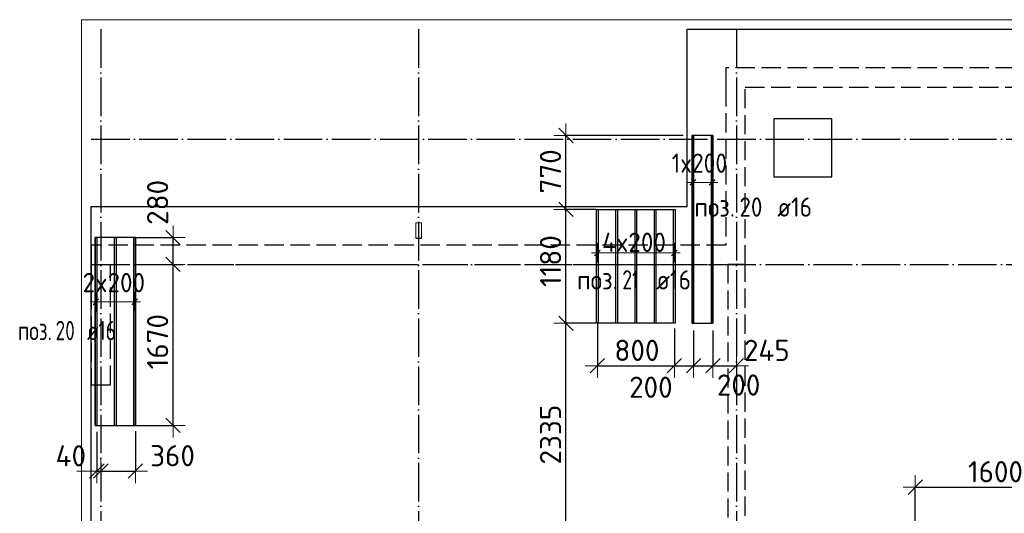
# Model space of a CAD drawing. Header units: millimetres. Extents: x 13527 to 139154, y -122592 to 61893.
# Tile 18 of 128: x 74458 to 84682, y -48685 to -43560. Entities that reach past the tile are written whole.
import ezdxf

# ---------------------------------------------------------------- set-up
doc = ezdxf.new("R2010")
doc.units = ezdxf.units.MM
doc.header["$PDMODE"] = 65
for name, pattern in [('______11', [500, 400, -50, 0, -50]), ('______2', [270, 200, -70]), ('______5', [1100, 800, -100, 100, -100])]:
    doc.linetypes.add(name, pattern=pattern)
for name, color, linetype, lineweight in [('Standard', 7, 'Continuous', 25), ('Размерная линия_ общее', 7, 'Continuous', 13), ('Стальная конструкция_ общее', 7, 'Continuous', 25), ('Стена_ общее', 7, 'Continuous', 35), ('Фундамент_ общее', 7, 'Continuous', 35)]:
    doc.layers.add(name, color=color, linetype=linetype, lineweight=lineweight)
doc.layers.add('Арм.стержн.Доп. Арм ниж.зоны У', color=7, linetype='Continuous', lineweight=35, true_color=0x1cff1c)
doc.layers.add('Осевая линия_ общее', color=7, linetype='______5', lineweight=13, true_color=0xa0a0a0)
doc.styles.add('ISOCPEUR', font='ISOCPEUR')
doc.dimstyles.new('DIMSTYLE_13', dxfattribs={"dimtxt": 220, "dimasz": 250, "dimexe": 0, "dimexo": 0, "dimgap": 110, "dimtad": 0, "dimdec": 0, "dimrnd": 5, "dimzin": 12, "dimdsep": 46, "dimtxsty": 'ISOCPEUR', "dimblk1": 'ALL_ML_STRICH', "dimblk2": 'ALL_ML_STRICH', "dimsah": 1, "dimcen": 0, "dimclrd": 7, "dimclre": 256, "dimclrt": 7, "dimadec": 0, "dimazin": 0, "dimtfac": 1, "dimtdec": 0, "dimtix": 1, "dimtmove": 2, "dimatfit": 3, "dimfxl": 0, "dimtvp": 1.2, "dimtzin": 0, "dimlwd": 0, "dimlwe": -3, "dimarcsym": 0})
doc.dimstyles.new('DIMSTYLE_3', dxfattribs={"dimtxt": 220, "dimasz": 250, "dimexe": 0, "dimexo": 0, "dimgap": 110, "dimtad": 2, "dimdec": 0, "dimrnd": 5, "dimzin": 12, "dimdsep": 46, "dimtxsty": 'ISOCPEUR', "dimblk1": 'ALL_ML_STRICH', "dimblk2": 'ALL_ML_STRICH', "dimsah": 1, "dimcen": 0, "dimclrd": 7, "dimclre": 256, "dimclrt": 7, "dimadec": 0, "dimazin": 0, "dimtfac": 1, "dimtdec": 0, "dimtix": 1, "dimtmove": 2, "dimatfit": 3, "dimfxl": 0, "dimtvp": 1.2, "dimtzin": 0, "dimlwd": 0, "dimlwe": -3, "dimarcsym": 0})
doc.dimstyles.new('DIMSTYLE_5', dxfattribs={"dimtxt": 220, "dimasz": 250, "dimexe": 0, "dimexo": 0, "dimgap": 110, "dimtad": 2, "dimdec": 0, "dimrnd": 5, "dimzin": 12, "dimdsep": 46, "dimtxsty": 'ISOCPEUR', "dimblk1": 'ALL_ML_STRICH', "dimblk2": 'ALL_ML_STRICH', "dimsah": 1, "dimcen": 0, "dimclrd": 7, "dimclre": 256, "dimclrt": 7, "dimadec": 0, "dimazin": 0, "dimtfac": 1, "dimtdec": 0, "dimtix": 1, "dimtmove": 2, "dimatfit": 3, "dimfxl": 0, "dimtzin": 0, "dimlwd": 0, "dimlwe": -3, "dimarcsym": 0})

# ---------------------------------------------------------------- blocks, each defined once
blk = doc.blocks.new('СЛОЖНЫЙ_ОБЪЕКТ_2')
at = {"layer": 'Стена_ общее', "color": 9, "linetype": '______2', "lineweight": -3, "true_color": 0xc7c7c7, "transparency": 33554687}
for p, q in [((81790, -44060), (81790, -44260)), ((89650, -44060), (81790, -44060)), ((81790, -44260), (81790, -45900)), ((81990, -46100), (81990, -44260)), ((81990, -44260), (89650, -44260)), ((75200, -45900), (75200, -46100)), ((81790, -45900), (75200, -45900)), ((75200, -46100), (75200, -47350)), ((75400, -46100), (81790, -46100)), ((75400, -47350), (75400, -46100)), ((81790, -46100), (81810, -46100)), ((81810, -46100), (81810, -51680)), ((81990, -46100), (81810, -46100)), ((81990, -51680), (81990, -46100)), ((75200, -47350), (75400, -47350))]:
    blk.add_line(p, q, dxfattribs=at)
blk = doc.blocks.new('ALL_ML_STRICH')
at = {"color": 0, "linetype": 'ByBlock', "lineweight": -2}
for p, q in [((0, -0.5), (0, 0.5)), ((-1, 0), (0.5, 0)), ((-0.3, -0.3), (0.3, 0.3))]:
    blk.add_line(p, q, dxfattribs=at)
blk = doc.blocks.new('*D276')
at = {"layer": 'DEFPOINTS', "color": 7, "linetype": 'Continuous', "lineweight": 13, "transparency": 33554687}
for p in [(80538, -46712), (80130, -49046), (81348, -49046)]:
    blk.add_point(p, dxfattribs=at)
at = {"layer": 'Размерная линия_ общее', "color": 253, "linetype": 'Continuous', "lineweight": -2, "true_color": 0xa0a0a0, "transparency": 33554687}
for p, q in [((80438, -46712), (80130, -46712)), ((81248, -49046), (80130, -49046))]:
    blk.add_line(p, q, dxfattribs=at)
at = {"layer": 'Размерная линия_ общее', "color": 7, "linetype": 'Continuous', "lineweight": -2, "transparency": 33554687}
blk.add_line((80130, -49046), (80130, -46712), dxfattribs=at)
at = {"layer": 'Размерная линия_ общее', "color": 7, "linetype": 'Continuous', "lineweight": 13, "transparency": 33554687, "xscale": 250, "yscale": 250, "zscale": 250}
for p, rotation in [((80130, -46712), 90), ((80130, -49046), 270)]:
    blk.add_blockref('ALL_ML_STRICH', p, dxfattribs=dict(at, rotation=rotation))
at = {"layer": 'Размерная линия_ общее', "color": 7, "linetype": 'Continuous', "lineweight": 13, "transparency": 33554687, "insert": (79970, -47868), "char_height": 220, "width": 880, "attachment_point": 5, "rotation": 90, "style": 'ISOCPEUR'}
blk.add_mtext('\\A1;{2335}', dxfattribs=at)
blk = doc.blocks.new('*D277')
at = {"layer": 'DEFPOINTS', "color": 7, "linetype": 'Continuous', "lineweight": 13, "transparency": 33554687}
for p in [(80540, -45530), (80130, -46712), (80538, -46712)]:
    blk.add_point(p, dxfattribs=at)
at = {"layer": 'Размерная линия_ общее', "color": 253, "linetype": 'Continuous', "lineweight": -2, "true_color": 0xa0a0a0, "transparency": 33554687}
for p, q in [((80440, -45530), (80130, -45530)), ((80438, -46712), (80130, -46712))]:
    blk.add_line(p, q, dxfattribs=at)
at = {"layer": 'Размерная линия_ общее', "color": 7, "linetype": 'Continuous', "lineweight": -2, "transparency": 33554687}
blk.add_line((80130, -46712), (80130, -45530), dxfattribs=at)
at = {"layer": 'Размерная линия_ общее', "color": 7, "linetype": 'Continuous', "lineweight": 13, "transparency": 33554687, "xscale": 250, "yscale": 250, "zscale": 250}
for p, rotation in [((80130, -45530), 90), ((80130, -46712), 270)]:
    blk.add_blockref('ALL_ML_STRICH', p, dxfattribs=dict(at, rotation=rotation))
at = {"layer": 'Размерная линия_ общее', "color": 7, "linetype": 'Continuous', "lineweight": 13, "transparency": 33554687, "insert": (79970, -46066), "char_height": 220, "width": 880, "attachment_point": 5, "rotation": 90, "style": 'ISOCPEUR'}
blk.add_mtext('\\A1;{1180}', dxfattribs=at)
blk = doc.blocks.new('*D278')
at = {"layer": 'DEFPOINTS', "color": 7, "linetype": 'Continuous', "lineweight": 13, "transparency": 33554687}
for p in [(81448, -44762), (80130, -45530), (80540, -45530)]:
    blk.add_point(p, dxfattribs=at)
at = {"layer": 'Размерная линия_ общее', "color": 253, "linetype": 'Continuous', "lineweight": -2, "true_color": 0xa0a0a0, "transparency": 33554687}
for p, q in [((81348, -44762), (80130, -44762)), ((80440, -45530), (80130, -45530))]:
    blk.add_line(p, q, dxfattribs=at)
at = {"layer": 'Размерная линия_ общее', "color": 7, "linetype": 'Continuous', "lineweight": -2, "transparency": 33554687}
blk.add_line((80130, -45530), (80130, -44762), dxfattribs=at)
at = {"layer": 'Размерная линия_ общее', "color": 7, "linetype": 'Continuous', "lineweight": 13, "transparency": 33554687, "xscale": 250, "yscale": 250, "zscale": 250}
for p, rotation in [((80130, -44762), 90), ((80130, -45530), 270)]:
    blk.add_blockref('ALL_ML_STRICH', p, dxfattribs=dict(at, rotation=rotation))
at = {"layer": 'Размерная линия_ общее', "color": 7, "linetype": 'Continuous', "lineweight": 13, "transparency": 33554687, "insert": (79970, -45135), "char_height": 220, "width": 660, "attachment_point": 5, "rotation": 90, "style": 'ISOCPEUR'}
blk.add_mtext('\\A1;{770}', dxfattribs=at)
blk = doc.blocks.new('*D289')
at = {"layer": 'DEFPOINTS', "color": 7, "linetype": 'Continuous', "lineweight": 13, "transparency": 33554687}
for p in [(80456, -46612), (81256, -46667), (80456, -47153)]:
    blk.add_point(p, dxfattribs=at)
at = {"layer": 'Размерная линия_ общее', "color": 253, "linetype": 'Continuous', "lineweight": -2, "true_color": 0xa0a0a0, "transparency": 33554687}
for p, q in [((80456, -46712), (80456, -47153)), ((81256, -46767), (81256, -47153))]:
    blk.add_line(p, q, dxfattribs=at)
at = {"layer": 'Размерная линия_ общее', "color": 7, "linetype": 'Continuous', "lineweight": -2, "transparency": 33554687}
blk.add_line((80456, -47153), (81256, -47153), dxfattribs=at)
at = {"layer": 'Размерная линия_ общее', "color": 7, "linetype": 'Continuous', "lineweight": 13, "transparency": 33554687, "xscale": 250, "yscale": 250, "zscale": 250, "rotation": 180}
blk.add_blockref('ALL_ML_STRICH', (80456, -47153), dxfattribs=at)
at = {"layer": 'Размерная линия_ общее', "color": 7, "linetype": 'Continuous', "lineweight": 13, "transparency": 33554687, "xscale": 250, "yscale": 250, "zscale": 250}
blk.add_blockref('ALL_ML_STRICH', (81256, -47153), dxfattribs=at)
at = {"layer": 'Размерная линия_ общее', "color": 7, "linetype": 'Continuous', "lineweight": 13, "transparency": 33554687, "insert": (80867, -46993), "char_height": 220, "width": 660, "attachment_point": 5, "style": 'ISOCPEUR'}
blk.add_mtext('\\A1;{800}', dxfattribs=at)
blk = doc.blocks.new('*D290')
at = {"layer": 'DEFPOINTS', "color": 7, "linetype": 'Continuous', "lineweight": 13, "transparency": 33554687}
for p in [(81256, -46667), (81456, -46688), (81256, -47153)]:
    blk.add_point(p, dxfattribs=at)
at = {"layer": 'Размерная линия_ общее', "color": 253, "linetype": 'Continuous', "lineweight": -2, "true_color": 0xa0a0a0, "transparency": 33554687}
for p, q in [((81256, -46767), (81256, -47153)), ((81456, -46788), (81456, -47153))]:
    blk.add_line(p, q, dxfattribs=at)
at = {"layer": 'Размерная линия_ общее', "color": 7, "linetype": 'Continuous', "lineweight": -2, "transparency": 33554687}
blk.add_line((81256, -47153), (81456, -47153), dxfattribs=at)
at = {"layer": 'Размерная линия_ общее', "color": 7, "linetype": 'Continuous', "lineweight": 13, "transparency": 33554687, "xscale": 250, "yscale": 250, "zscale": 250, "rotation": 180}
blk.add_blockref('ALL_ML_STRICH', (81256, -47153), dxfattribs=at)
at = {"layer": 'Размерная линия_ общее', "color": 7, "linetype": 'Continuous', "lineweight": 13, "transparency": 33554687, "xscale": 250, "yscale": 250, "zscale": 250}
blk.add_blockref('ALL_ML_STRICH', (81456, -47153), dxfattribs=at)
at = {"layer": 'Размерная линия_ общее', "color": 7, "linetype": 'Continuous', "lineweight": 13, "transparency": 33554687, "insert": (81012, -47376), "char_height": 220, "width": 660, "attachment_point": 5, "style": 'ISOCPEUR'}
blk.add_mtext('\\A1;{200}', dxfattribs=at)
blk = doc.blocks.new('*D291')
at = {"layer": 'DEFPOINTS', "color": 7, "linetype": 'Continuous', "lineweight": 13, "transparency": 33554687}
for p in [(81456, -46688), (81656, -46688), (81456, -47153)]:
    blk.add_point(p, dxfattribs=at)
at = {"layer": 'Размерная линия_ общее', "color": 253, "linetype": 'Continuous', "lineweight": -2, "true_color": 0xa0a0a0, "transparency": 33554687}
for p, q in [((81456, -46788), (81456, -47153)), ((81656, -46788), (81656, -47153))]:
    blk.add_line(p, q, dxfattribs=at)
at = {"layer": 'Размерная линия_ общее', "color": 7, "linetype": 'Continuous', "lineweight": -2, "transparency": 33554687}
blk.add_line((81456, -47153), (81656, -47153), dxfattribs=at)
at = {"layer": 'Размерная линия_ общее', "color": 7, "linetype": 'Continuous', "lineweight": 13, "transparency": 33554687, "xscale": 250, "yscale": 250, "zscale": 250, "rotation": 180}
blk.add_blockref('ALL_ML_STRICH', (81456, -47153), dxfattribs=at)
at = {"layer": 'Размерная линия_ общее', "color": 7, "linetype": 'Continuous', "lineweight": 13, "transparency": 33554687, "xscale": 250, "yscale": 250, "zscale": 250}
blk.add_blockref('ALL_ML_STRICH', (81656, -47153), dxfattribs=at)
at = {"layer": 'Размерная линия_ общее', "color": 7, "linetype": 'Continuous', "lineweight": 13, "transparency": 33554687, "insert": (81923, -47353), "char_height": 220, "width": 660, "attachment_point": 5, "style": 'ISOCPEUR'}
blk.add_mtext('\\A1;{200}', dxfattribs=at)
blk = doc.blocks.new('*D292')
at = {"layer": 'DEFPOINTS', "color": 7, "linetype": 'Continuous', "lineweight": 13, "transparency": 33554687}
for p in [(81656, -46688), (81900, -46934), (81656, -47153)]:
    blk.add_point(p, dxfattribs=at)
at = {"layer": 'Размерная линия_ общее', "color": 253, "linetype": 'Continuous', "lineweight": -2, "true_color": 0xa0a0a0, "transparency": 33554687}
for p, q in [((81656, -46788), (81656, -47153)), ((81900, -47153), (81900, -47153))]:
    blk.add_line(p, q, dxfattribs=at)
at = {"layer": 'Размерная линия_ общее', "color": 7, "linetype": 'Continuous', "lineweight": -2, "transparency": 33554687}
blk.add_line((81656, -47153), (81900, -47153), dxfattribs=at)
at = {"layer": 'Размерная линия_ общее', "color": 7, "linetype": 'Continuous', "lineweight": 13, "transparency": 33554687, "xscale": 250, "yscale": 250, "zscale": 250, "rotation": 180}
blk.add_blockref('ALL_ML_STRICH', (81656, -47153), dxfattribs=at)
at = {"layer": 'Размерная линия_ общее', "color": 7, "linetype": 'Continuous', "lineweight": 13, "transparency": 33554687, "xscale": 250, "yscale": 250, "zscale": 250}
blk.add_blockref('ALL_ML_STRICH', (81900, -47153), dxfattribs=at)
at = {"layer": 'Размерная линия_ общее', "color": 7, "linetype": 'Continuous', "lineweight": 13, "transparency": 33554687, "insert": (82216, -46993), "char_height": 220, "width": 660, "attachment_point": 5, "style": 'ISOCPEUR'}
blk.add_mtext('\\A1;{245}', dxfattribs=at)
blk = doc.blocks.new('*D293')
at = {"layer": 'DEFPOINTS', "color": 7, "linetype": 'Continuous', "lineweight": 13, "transparency": 33554687}
for p in [(75259, -47740), (75300, -48005), (75259, -48246)]:
    blk.add_point(p, dxfattribs=at)
at = {"layer": 'Размерная линия_ общее', "color": 253, "linetype": 'Continuous', "lineweight": -2, "true_color": 0xa0a0a0, "transparency": 33554687}
for p, q in [((75259, -47840), (75259, -48246)), ((75300, -48246), (75300, -48246))]:
    blk.add_line(p, q, dxfattribs=at)
at = {"layer": 'Размерная линия_ общее', "color": 7, "linetype": 'Continuous', "lineweight": -2, "transparency": 33554687}
blk.add_line((75259, -48246), (75300, -48246), dxfattribs=at)
at = {"layer": 'Размерная линия_ общее', "color": 7, "linetype": 'Continuous', "lineweight": 13, "transparency": 33554687, "xscale": 250, "yscale": 250, "zscale": 250}
blk.add_blockref('ALL_ML_STRICH', (75300, -48246), dxfattribs=at)
at = {"layer": 'Размерная линия_ общее', "color": 7, "linetype": 'Continuous', "lineweight": 13, "transparency": 33554687, "xscale": 250, "yscale": 250, "zscale": 250, "rotation": 180}
blk.add_blockref('ALL_ML_STRICH', (75259, -48246), dxfattribs=at)
at = {"layer": 'Размерная линия_ общее', "color": 7, "linetype": 'Continuous', "lineweight": 13, "transparency": 33554687, "insert": (74989, -48088), "char_height": 220, "width": 440, "attachment_point": 5, "style": 'ISOCPEUR'}
blk.add_mtext('\\A1;{40}', dxfattribs=at)
blk = doc.blocks.new('*D294')
at = {"layer": 'DEFPOINTS', "color": 7, "linetype": 'Continuous', "lineweight": 13, "transparency": 33554687}
for p in [(75659, -47733), (75300, -48005), (75300, -48246)]:
    blk.add_point(p, dxfattribs=at)
at = {"layer": 'Размерная линия_ общее', "color": 253, "linetype": 'Continuous', "lineweight": -2, "true_color": 0xa0a0a0, "transparency": 33554687}
for p, q in [((75659, -47833), (75659, -48246)), ((75300, -48246), (75300, -48246))]:
    blk.add_line(p, q, dxfattribs=at)
at = {"layer": 'Размерная линия_ общее', "color": 7, "linetype": 'Continuous', "lineweight": -2, "transparency": 33554687}
blk.add_line((75300, -48246), (75659, -48246), dxfattribs=at)
at = {"layer": 'Размерная линия_ общее', "color": 7, "linetype": 'Continuous', "lineweight": 13, "transparency": 33554687, "xscale": 250, "yscale": 250, "zscale": 250, "rotation": 180}
blk.add_blockref('ALL_ML_STRICH', (75300, -48246), dxfattribs=at)
at = {"layer": 'Размерная линия_ общее', "color": 7, "linetype": 'Continuous', "lineweight": 13, "transparency": 33554687, "xscale": 250, "yscale": 250, "zscale": 250}
blk.add_blockref('ALL_ML_STRICH', (75659, -48246), dxfattribs=at)
at = {"layer": 'Размерная линия_ общее', "color": 7, "linetype": 'Continuous', "lineweight": 13, "transparency": 33554687, "insert": (76045, -48087), "char_height": 220, "width": 660, "attachment_point": 5, "style": 'ISOCPEUR'}
blk.add_mtext('\\A1;{360}', dxfattribs=at)
blk = doc.blocks.new('*D295')
at = {"layer": 'DEFPOINTS', "color": 7, "linetype": 'Continuous', "lineweight": 13, "transparency": 33554687}
for p in [(76085, -46100), (75568, -47772), (76050, -47772)]:
    blk.add_point(p, dxfattribs=at)
at = {"layer": 'Размерная линия_ общее', "color": 253, "linetype": 'Continuous', "lineweight": -2, "true_color": 0xa0a0a0, "transparency": 33554687}
for p, q in [((76050, -46100), (76050, -46100)), ((75668, -47772), (76050, -47772))]:
    blk.add_line(p, q, dxfattribs=at)
at = {"layer": 'Размерная линия_ общее', "color": 7, "linetype": 'Continuous', "lineweight": -2, "transparency": 33554687}
blk.add_line((76050, -47772), (76050, -46100), dxfattribs=at)
at = {"layer": 'Размерная линия_ общее', "color": 7, "linetype": 'Continuous', "lineweight": 13, "transparency": 33554687, "xscale": 250, "yscale": 250, "zscale": 250}
for p, rotation in [((76050, -46100), 90), ((76050, -47772), 270)]:
    blk.add_blockref('ALL_ML_STRICH', p, dxfattribs=dict(at, rotation=rotation))
at = {"layer": 'Размерная линия_ общее', "color": 7, "linetype": 'Continuous', "lineweight": 13, "transparency": 33554687, "insert": (75890, -46903), "char_height": 220, "width": 880, "attachment_point": 5, "rotation": 90, "style": 'ISOCPEUR'}
blk.add_mtext('\\A1;{1670}', dxfattribs=at)
blk = doc.blocks.new('*D296')
at = {"layer": 'DEFPOINTS', "color": 7, "linetype": 'Continuous', "lineweight": 13, "transparency": 33554687}
for p in [(75556, -45822), (76050, -46100), (76085, -46100)]:
    blk.add_point(p, dxfattribs=at)
at = {"layer": 'Размерная линия_ общее', "color": 253, "linetype": 'Continuous', "lineweight": -2, "true_color": 0xa0a0a0, "transparency": 33554687}
for p, q in [((75656, -45822), (76050, -45822)), ((76050, -46100), (76050, -46100))]:
    blk.add_line(p, q, dxfattribs=at)
at = {"layer": 'Размерная линия_ общее', "color": 7, "linetype": 'Continuous', "lineweight": -2, "transparency": 33554687}
blk.add_line((76050, -46100), (76050, -45822), dxfattribs=at)
at = {"layer": 'Размерная линия_ общее', "color": 7, "linetype": 'Continuous', "lineweight": 13, "transparency": 33554687, "xscale": 250, "yscale": 250, "zscale": 250}
for p, rotation in [((76050, -45822), 90), ((76050, -46100), 270)]:
    blk.add_blockref('ALL_ML_STRICH', p, dxfattribs=dict(at, rotation=rotation))
at = {"layer": 'Размерная линия_ общее', "color": 7, "linetype": 'Continuous', "lineweight": 13, "transparency": 33554687, "insert": (75890, -45457), "char_height": 220, "width": 660, "attachment_point": 5, "rotation": 90, "style": 'ISOCPEUR'}
blk.add_mtext('\\A1;{280}', dxfattribs=at)
blk = doc.blocks.new('*D396')
at = {"layer": 'DEFPOINTS', "color": 7, "linetype": 'Continuous', "lineweight": 13, "transparency": 33554687}
for p in [(83757, -48413), (83757, -48982), (85357, -48992)]:
    blk.add_point(p, dxfattribs=at)
at = {"layer": 'Размерная линия_ общее', "color": 253, "linetype": 'Continuous', "lineweight": -2, "true_color": 0xa0a0a0, "transparency": 33554687}
for p, q in [((83757, -48882), (83757, -48413)), ((85357, -48892), (85357, -48413))]:
    blk.add_line(p, q, dxfattribs=at)
at = {"layer": 'Размерная линия_ общее', "color": 7, "linetype": 'Continuous', "lineweight": -2, "transparency": 33554687}
blk.add_line((83757, -48413), (85357, -48413), dxfattribs=at)
at = {"layer": 'Размерная линия_ общее', "color": 7, "linetype": 'Continuous', "lineweight": 13, "transparency": 33554687, "xscale": 250, "yscale": 250, "zscale": 250, "rotation": 180}
blk.add_blockref('ALL_ML_STRICH', (83757, -48413), dxfattribs=at)
at = {"layer": 'Размерная линия_ общее', "color": 7, "linetype": 'Continuous', "lineweight": 13, "transparency": 33554687, "xscale": 250, "yscale": 250, "zscale": 250}
blk.add_blockref('ALL_ML_STRICH', (85357, -48413), dxfattribs=at)
at = {"layer": 'Размерная линия_ общее', "color": 7, "linetype": 'Continuous', "lineweight": 13, "transparency": 33554687, "insert": (84590, -48253), "char_height": 220, "width": 880, "attachment_point": 5, "style": 'ISOCPEUR'}
blk.add_mtext('\\A1;{1600}', dxfattribs=at)

msp = doc.modelspace()

# ---------------------------------------------------------------- linework, layer by layer
at = {"layer": 'Standard', "color": 7, "linetype": 'Continuous', "lineweight": 13, "transparency": 33554687}
msp.add_lwpolyline([(75100, -60750), (117980, -60750), (117980, -43560), (75100, -43560), (75100, -60750)], dxfattribs=at)
at = {"layer": 'Арм.стержн.Доп. Арм ниж.зоны У', "color": 253, "linetype": 'Continuous', "lineweight": -3, "true_color": 0xa0a0a0, "transparency": 33554687}
for p, q in [((81448, -45249.4), (81448, -45149.4)), ((81648, -45249.4), (81648, -45149.4)), ((81448, -45249.4), (81448, -45349.4)), ((81648, -45249.4), (81648, -45349.4)), ((80456, -45981.2), (80456, -45881.2)), ((81256, -45981.2), (81256, -45881.2)), ((80456, -45981.2), (80456, -46081.2)), ((81256, -45981.2), (81256, -46081.2)), ((75250.8, -46489.8), (75250.8, -46389.8)), ((75650.8, -46489.8), (75650.8, -46389.8)), ((75250.8, -46489.8), (75250.8, -46589.8)), ((75650.8, -46489.8), (75650.8, -46589.8))]:
    msp.add_line(p, q, dxfattribs=at)
at = {"layer": 'Арм.стержн.Доп. Арм ниж.зоны У', "color": 7, "linetype": 'Continuous', "lineweight": 13, "transparency": 33554687}
for p, q in [((81448, -45249.4), (81388, -45249.4)), ((81448, -45249.4), (81648, -45249.4)), ((81648, -45249.4), (81708, -45249.4)), ((80456, -45981.2), (80396, -45981.2)), ((80456, -45981.2), (81256, -45981.2)), ((81256, -45981.2), (81316, -45981.2)), ((75250.8, -46489.8), (75190.8, -46489.8)), ((75250.8, -46489.8), (75650.8, -46489.8)), ((75650.8, -46489.8), (75710.8, -46489.8))]:
    msp.add_line(p, q, dxfattribs=at)
at = {"layer": 'Арм.стержн.Доп. Арм ниж.зоны У', "color": 7, "linetype": 'Continuous', "lineweight": 25, "transparency": 33554687}
for p, q in [((81418, -45279.4), (81478, -45219.4)), ((81618, -45279.4), (81678, -45219.4)), ((80426, -46011.2), (80486, -45951.2)), ((81226, -46011.2), (81286, -45951.2)), ((75220.8, -46519.8), (75280.8, -46459.8)), ((75620.8, -46519.8), (75680.8, -46459.8))]:
    msp.add_line(p, q, dxfattribs=at)
at = {"layer": 'Арм.стержн.Доп. Арм ниж.зоны У', "color": 52, "linetype": 'Continuous', "lineweight": 25, "transparency": 33554687}
for points in [[(81656, -46711.7), (81656, -44761.7), (81440, -44761.7), (81440, -46711.7), (81656, -46711.7)], [(80448, -46711.7), (80448, -45530), (81264, -45530), (81264, -46711.7), (80448, -46711.7)], [(75658.8, -47771.7), (75658.8, -45821.7), (75242.8, -45821.7), (75242.8, -47771.7), (75658.8, -47771.7)]]:
    msp.add_lwpolyline(points, dxfattribs=at)
at = {"layer": 'Арм.стержн.Доп. Арм ниж.зоны У', "color": 7, "linetype": 'Continuous', "lineweight": 25, "transparency": 33554687}
for points in [[(81456, -44761.7), (81456, -46711.7), (81440, -46711.7), (81440, -44761.7), (81456, -44761.7)], [(81656, -44761.7), (81656, -46711.7), (81640, -46711.7), (81640, -44761.7), (81656, -44761.7)], [(80464, -45530), (80464, -46711.7), (80448, -46711.7), (80448, -45530), (80464, -45530)], [(80664, -45530), (80664, -46711.7), (80648, -46711.7), (80648, -45530), (80664, -45530)], [(80864, -45530), (80864, -46711.7), (80848, -46711.7), (80848, -45530), (80864, -45530)], [(81064, -45530), (81064, -46711.7), (81048, -46711.7), (81048, -45530), (81064, -45530)], [(81264, -45530), (81264, -46711.7), (81248, -46711.7), (81248, -45530), (81264, -45530)], [(75258.8, -45821.7), (75258.8, -47771.7), (75242.8, -47771.7), (75242.8, -45821.7), (75258.8, -45821.7)], [(75458.8, -45821.7), (75458.8, -47771.7), (75442.8, -47771.7), (75442.8, -45821.7), (75458.8, -45821.7)], [(75658.8, -45821.7), (75658.8, -47771.7), (75642.8, -47771.7), (75642.8, -45821.7), (75658.8, -45821.7)]]:
    msp.add_lwpolyline(points, dxfattribs=at)
at = {"layer": 'Осевая линия_ общее', "color": 253, "linetype": '______11', "lineweight": -3, "true_color": 0xa0a0a0, "transparency": 33554687}
for p, q in [((75300, -43660), (75300, -61877.9)), ((78600, -43660), (78600, -61877.9)), ((81900, -43660), (81900, -61877.9)), ((75200, -44800), (119325.4, -44800)), ((75200, -46100), (119325.4, -46100))]:
    msp.add_line(p, q, dxfattribs=at)
at = {"layer": 'Стальная конструкция_ общее', "color": 253, "linetype": '______2', "lineweight": 18, "true_color": 0xababab, "transparency": 33554687}
for p, q in [((78570, -45826.9), (78570, -45670)), ((78570, -45670), (78630, -45670)), ((78570, -45826.9), (78570, -45670)), ((78570, -45670), (78630, -45670)), ((78630, -45670), (78630, -45826.9)), ((78630, -45670), (78630, -45826.9))]:
    msp.add_line(p, q, dxfattribs=at)
at = {"layer": 'Стальная конструкция_ общее', "color": 7, "linetype": 'Continuous', "lineweight": 25, "transparency": 33554687}
for p, q in [((78570, -45830), (78570, -45826.9)), ((78570, -45826.9), (78630, -45826.9)), ((78570, -45830), (78570, -45826.9)), ((78570, -45826.9), (78630, -45826.9)), ((78570, -45830), (78630, -45830)), ((78570, -45830), (78630, -45830)), ((78630, -45826.9), (78630, -45830)), ((78630, -45826.9), (78630, -45830))]:
    msp.add_line(p, q, dxfattribs=at)
at = {"layer": 'Фундамент_ общее', "color": 7, "lineweight": 25, "transparency": 33554687}
for p, q in [((81390, -45500), (81390, -43660)), ((81390, -43660), (90250, -43660)), ((82290, -44590), (82290, -45190)), ((82890, -44590), (82290, -44590)), ((82890, -45190), (82890, -44590)), ((82290, -45190), (82890, -45190)), ((75200, -59400), (75200, -45500)), ((75200, -45500), (81390, -45500))]:
    msp.add_line(p, q, dxfattribs=at)
at = {"layer": 'Фундамент_ общее', "color": 7, "linetype": 'Continuous', "lineweight": 25, "transparency": 33554687}
for p, q in [((81390, -45500), (81390, -43660)), ((81390, -43660), (90250, -43660)), ((82290, -44590), (82290, -45190)), ((82890, -44590), (82290, -44590)), ((82890, -45190), (82890, -44590)), ((82290, -45190), (82890, -45190)), ((75200, -59400), (75200, -45500)), ((75200, -45500), (81390, -45500))]:
    msp.add_line(p, q, dxfattribs=at)

# ---------------------------------------------------------------- block references
at = {"layer": 'Стена_ общее', "color": 9, "linetype": '______2', "lineweight": -3, "true_color": 0xc7c7c7, "transparency": 33554687}
msp.add_blockref('СЛОЖНЫЙ_ОБЪЕКТ_2', (0, 0), dxfattribs=at)

# ---------------------------------------------------------------- texts
at = {"layer": 'Арм.стержн.Доп. Арм ниж.зоны У', "color": 7, "linetype": 'Continuous', "lineweight": 13, "transparency": 33554687, "char_height": 200, "attachment_point": 7, "style": 'ISOCPEUR'}
for s, insert, width in [('\\W0.89;1x200', (81228, -45149.4), 748.684), ('\\W0.95;4x200', (80506, -45971.2), 814.149), ('\\W0.95;2x200', (75110.8, -46389.8), 793.963)]:
    msp.add_mtext(s, dxfattribs=dict(at, insert=insert, width=width))
at = {"layer": 'Арм.стержн.Доп. Арм ниж.зоны У', "color": 7, "linetype": 'Continuous', "lineweight": 25, "transparency": 33554687, "char_height": 200, "attachment_point": 7, "style": 'ISOCPEUR'}
for s, insert, width in [('\\W0.92;поз.', (81461.9, -45605.1), 561.646), ('\\W0.87;20', (81931.9, -45605.1), 367.208), ('\\W0.89; ø16 ', (82211.9, -45605.1), 749.105), ('\\W0.92;поз.', (80245, -46361.2), 561.646), ('\\W0.75;21', (80715, -46361.2), 314.854), ('\\W0.89; ø16 ', (80955, -46361.2), 749.105), ('\\W0.73;20', (74830.3, -46887.7), 306.006), ('\\W0.74; ø16 ', (75063.7, -46887.7), 624.254), ('\\W0.77;поз.', (74438.7, -46887.7), 468.039)]:
    msp.add_mtext(s, dxfattribs=dict(at, insert=insert, width=width))

# ---------------------------------------------------------------- dimensions: what is measured, and where the dimension line sits
at = {"layer": 'Размерная линия_ общее', "color": 7, "linetype": 'Continuous', "lineweight": 13, "transparency": 33554687}
for base, p1, p2, dimstyle, picture, middle in [((80130.1, -44761.7), (80439.6, -45530), (81348, -44761.7), 'DIMSTYLE_5', '*D278', (79970.1, -45134.8)), ((76050.2, -45821.7), (76050.2, -46100), (75655.6, -45821.7), 'DIMSTYLE_3', '*D296', (75890.1, -45456.6)), ((80130.1, -45530), (80438.1, -46711.7), (80439.6, -45530), 'DIMSTYLE_5', '*D277', (79970.1, -46065.8)), ((76050.2, -46100), (75668, -47771.7), (76050.2, -46100), 'DIMSTYLE_5', '*D295', (75890.2, -46902.9)), ((80130.1, -46711.7), (81248.2, -49046), (80438.1, -46711.7), 'DIMSTYLE_5', '*D276', (79970.1, -47867.9))]:
    dim = msp.add_linear_dim(base=base, p1=p1, p2=p2, angle=90, dimstyle=dimstyle, override={"dimpost": '<>', "dimclrd": 7, "dimclre": 253, "dimclrt": 7, "dimlwd": 0, "dimlwe": 65533}, dxfattribs=at)
    dim.commit()
    dim.dimension.update_dxf_attribs({"geometry": picture, "text_midpoint": middle, "dimtype": 160})
for base, p1, p2, dimstyle, picture, middle in [((81256, -47153.1), (80456, -46711.6), (81256, -46767.2), 'DIMSTYLE_5', '*D289', (80867, -46993.1)), ((81456, -47153.1), (81256, -46767.2), (81456, -46788.4), 'DIMSTYLE_13', '*D290', (81011.8, -47376)), ((81656, -47153.1), (81456, -46788.4), (81656, -46787.9), 'DIMSTYLE_13', '*D291', (81923, -47353.2)), ((81900, -47153.1), (81656, -46787.9), (81900, -47153.1), 'DIMSTYLE_3', '*D292', (82216.3, -46993.4)), ((75300, -48246.4), (75258.8, -47840.2), (75300, -48246.4), 'DIMSTYLE_3', '*D293', (74989.1, -48087.6)), ((75658.8, -48246.4), (75300, -48246.4), (75658.8, -47833.4), 'DIMSTYLE_3', '*D294', (76044.5, -48086.9)), ((85357.1, -48412.9), (83757.1, -48881.9), (85357.1, -48891.8), 'DIMSTYLE_5', '*D396', (84590.1, -48252.9))]:
    dim = msp.add_linear_dim(base=base, p1=p1, p2=p2, dimstyle=dimstyle, override={"dimpost": '<>', "dimclrd": 7, "dimclre": 253, "dimclrt": 7, "dimlwd": 0, "dimlwe": 65533}, dxfattribs=at)
    dim.commit()
    dim.dimension.update_dxf_attribs({"geometry": picture, "text_midpoint": middle, "dimtype": 160})

doc.saveas('drawing.dxf')
